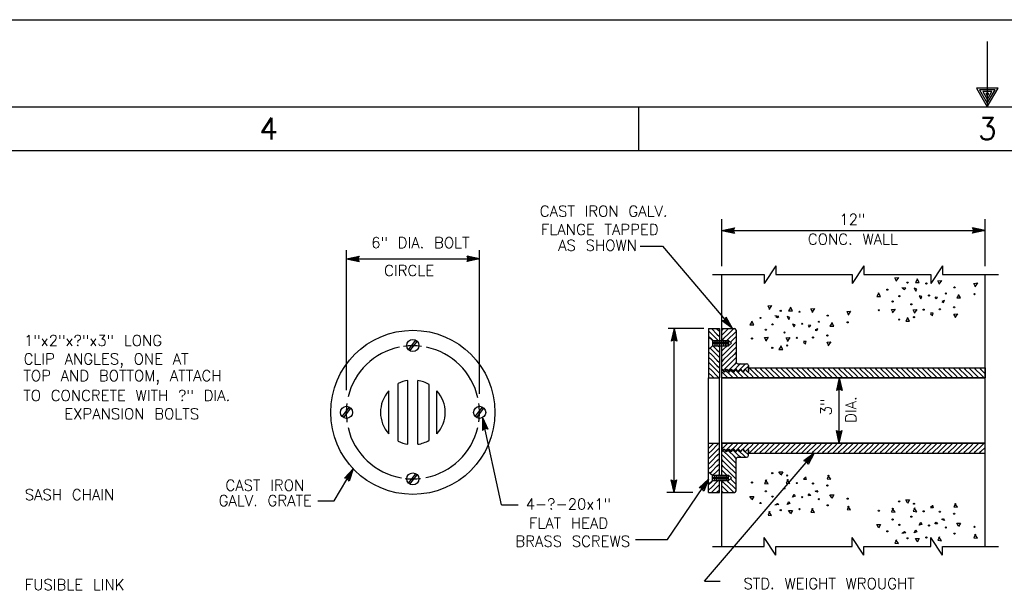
# Model space of a CAD drawing. Extents: x -18.3 to 23.7, y -15.8 to 14.2.
# Tile 12 of 19: x -8.4 to 2.9, y 7.7 to 14.2. Entities that reach past the tile are written whole.
import ezdxf
from ezdxf.enums import TextEntityAlignment as Align

# ---------------------------------------------------------------- set-up
doc = ezdxf.new("R2010")
doc.units = 0
doc.header["$MEASUREMENT"] = 0
doc.layers.add('01', color=7, linetype='CONTINUOUS')
doc.layers.add('02', color=7, linetype='CONTINUOUS')
doc.styles.add('TXT_SHX', font='txt.shx')

msp = doc.modelspace()

# ---------------------------------------------------------------- linework, layer by layer
at = {"layer": '01', "color": 7, "linetype": 'CONTINUOUS'}
for p, q in [((-18.338, 14.211), (23.662, 14.211)), ((2.662, 13.961), (2.662, 13.211)), ((-17.338, 13.211), (22.662, 13.211)), ((-1.338, 13.211), (-1.338, 12.711)), ((-15.838, 12.711), (22.162, 12.711)), ((-0.383, 11.382), (-0.383, 11.922)), ((2.638, 11.382), (2.638, 11.922)), ((-0.383, 11.793), (-0.239, 11.824)), ((-0.383, 11.793), (2.638, 11.793)), ((-0.383, 11.793), (-0.239, 11.762)), ((-0.346, 11.793), (-0.252, 11.813)), ((-0.346, 11.793), (-0.252, 11.773)), ((-0.31, 11.793), (-0.265, 11.803)), ((-0.31, 11.793), (-0.265, 11.784)), ((-0.265, 11.803), (-0.269, 11.793)), ((-0.269, 11.793), (-0.265, 11.784)), ((-0.252, 11.813), (-0.261, 11.793)), ((-0.261, 11.793), (-0.252, 11.773)), ((-0.239, 11.824), (-0.253, 11.793)), ((-0.253, 11.793), (-0.239, 11.762)), ((2.638, 11.793), (2.494, 11.824)), ((2.508, 11.793), (2.494, 11.824)), ((2.638, 11.793), (2.494, 11.762)), ((2.494, 11.762), (2.508, 11.793)), ((2.601, 11.793), (2.507, 11.813)), ((2.516, 11.793), (2.507, 11.813)), ((2.601, 11.793), (2.507, 11.773)), ((2.507, 11.773), (2.516, 11.793)), ((2.565, 11.793), (2.52, 11.802)), ((2.524, 11.793), (2.52, 11.802)), ((2.565, 11.793), (2.52, 11.783)), ((2.52, 11.783), (2.524, 11.793)), ((-4.688, 9.957), (-4.688, 11.566)), ((-3.161, 9.917), (-3.161, 11.566)), ((-1.319, 11.61), (-1.065, 11.61)), ((-1.065, 11.61), (-0.261, 10.666)), ((-4.688, 11.465), (-4.544, 11.496)), ((-4.688, 11.465), (-3.161, 11.465)), ((-4.688, 11.465), (-4.544, 11.434)), ((-4.651, 11.465), (-4.557, 11.485)), ((-4.651, 11.465), (-4.557, 11.445)), ((-4.615, 11.465), (-4.57, 11.475)), ((-4.615, 11.465), (-4.57, 11.456)), ((-4.57, 11.475), (-4.574, 11.465)), ((-4.574, 11.465), (-4.57, 11.456)), ((-4.557, 11.485), (-4.566, 11.465)), ((-4.566, 11.465), (-4.557, 11.445)), ((-4.544, 11.496), (-4.558, 11.465)), ((-4.558, 11.465), (-4.544, 11.434)), ((-3.161, 11.465), (-3.305, 11.496)), ((-3.291, 11.465), (-3.305, 11.496)), ((-3.161, 11.465), (-3.305, 11.434)), ((-3.305, 11.434), (-3.291, 11.465)), ((-3.198, 11.465), (-3.292, 11.485)), ((-3.283, 11.465), (-3.292, 11.485)), ((-3.198, 11.465), (-3.292, 11.445)), ((-3.292, 11.445), (-3.283, 11.465)), ((-3.234, 11.465), (-3.279, 11.474)), ((-3.275, 11.465), (-3.279, 11.474)), ((-3.234, 11.465), (-3.279, 11.455)), ((-3.279, 11.455), (-3.275, 11.465)), ((0.237, 11.386), (0.103, 11.183)), ((0.237, 11.386), (0.237, 11.285)), ((1.248, 11.386), (1.114, 11.183)), ((1.248, 11.386), (1.248, 11.285)), ((2.149, 11.386), (2.015, 11.183)), ((2.149, 11.386), (2.149, 11.285)), ((-0.49, 11.285), (0.103, 11.285)), ((-0.383, 10.528), (-0.383, 11.285)), ((0.103, 11.285), (0.103, 11.183)), ((0.237, 11.285), (1.114, 11.285)), ((1.114, 11.285), (1.114, 11.183)), ((1.248, 11.285), (2.015, 11.285)), ((2.015, 11.285), (2.015, 11.183)), ((2.149, 11.285), (2.79, 11.285)), ((2.638, 8.165), (2.638, 11.285)), ((-0.378, 10.756), (-0.345, 10.765)), ((-0.261, 10.666), (-0.378, 10.756)), ((-0.361, 10.753), (-0.34, 10.759)), ((-0.285, 10.694), (-0.361, 10.753)), ((-0.345, 10.765), (-0.331, 10.796)), ((-0.345, 10.749), (-0.335, 10.753)), ((-0.308, 10.722), (-0.345, 10.749)), ((-0.34, 10.759), (-0.331, 10.779)), ((-0.335, 10.753), (-0.331, 10.762)), ((-0.261, 10.666), (-0.331, 10.796)), ((-0.285, 10.694), (-0.331, 10.779)), ((-0.308, 10.722), (-0.331, 10.762)), ((-0.588, 10.666), (-0.999, 10.666)), ((-0.931, 10.666), (-0.962, 10.522)), ((-0.931, 10.629), (-0.951, 10.535)), ((-0.931, 8.784), (-0.931, 10.666)), ((-0.931, 10.666), (-0.9, 10.522)), ((-0.931, 10.629), (-0.911, 10.535)), ((-0.535, 10.666), (-0.535, 10.1)), ((-0.535, 10.666), (-0.411, 10.666)), ((-0.535, 10.639), (-0.499, 10.603)), ((-0.502, 10.666), (-0.499, 10.663)), ((-0.499, 10.663), (-0.439, 10.603)), ((-0.442, 10.666), (-0.439, 10.663)), ((-0.439, 10.663), (-0.411, 10.635)), ((-0.411, 10.666), (-0.411, 10.528)), ((-0.383, 10.666), (-0.239, 10.666)), ((-0.366, 10.666), (-0.383, 10.649)), ((-0.306, 10.666), (-0.362, 10.61)), ((-0.246, 10.666), (-0.302, 10.61)), ((-0.219, 10.633), (-0.242, 10.61)), ((-0.219, 10.646), (-0.219, 10.282)), ((-3.977, 10.422), (-3.893, 10.531)), ((-3.962, 10.41), (-3.878, 10.519)), ((-0.931, 10.536), (-0.962, 10.522)), ((-0.931, 10.544), (-0.951, 10.535)), ((-0.931, 10.593), (-0.94, 10.548)), ((-0.931, 10.552), (-0.94, 10.548)), ((-0.931, 10.593), (-0.921, 10.548)), ((-0.921, 10.548), (-0.931, 10.552)), ((-0.911, 10.535), (-0.931, 10.544)), ((-0.9, 10.522), (-0.931, 10.536)), ((-0.535, 10.579), (-0.499, 10.543)), ((-0.535, 10.569), (-0.489, 10.528)), ((-0.499, 10.603), (-0.439, 10.543)), ((-0.499, 10.543), (-0.483, 10.528)), ((-0.489, 10.528), (-0.489, 10.468)), ((-0.489, 10.528), (-0.306, 10.528)), ((-0.477, 10.512), (-0.477, 10.487)), ((-0.464, 10.528), (-0.464, 10.468)), ((-0.451, 10.512), (-0.451, 10.487)), ((-0.439, 10.603), (-0.411, 10.575)), ((-0.439, 10.543), (-0.424, 10.528)), ((-0.438, 10.528), (-0.438, 10.468)), ((-0.426, 10.512), (-0.426, 10.487)), ((-0.414, 10.528), (-0.414, 10.468)), ((-0.402, 10.512), (-0.402, 10.487)), ((-0.391, 10.528), (-0.391, 10.468)), ((-0.362, 10.61), (-0.383, 10.589)), ((-0.362, 10.55), (-0.383, 10.529)), ((-0.38, 10.512), (-0.38, 10.487)), ((-0.368, 10.528), (-0.368, 10.468)), ((-0.302, 10.61), (-0.362, 10.55)), ((-0.358, 10.512), (-0.358, 10.487)), ((-0.346, 10.528), (-0.346, 10.468)), ((-0.337, 10.512), (-0.337, 10.487)), ((-0.326, 10.528), (-0.326, 10.468)), ((-0.302, 10.55), (-0.324, 10.528)), ((-0.314, 10.512), (-0.314, 10.487)), ((-0.306, 10.528), (-0.272, 10.498)), ((-0.306, 10.528), (-0.306, 10.468)), ((-0.242, 10.61), (-0.302, 10.55)), ((-0.242, 10.55), (-0.284, 10.508)), ((-0.219, 10.573), (-0.242, 10.55)), ((-0.219, 10.513), (-0.242, 10.49)), ((-0.535, 10.427), (-0.489, 10.468)), ((-0.535, 10.399), (-0.499, 10.363)), ((-0.518, 10.442), (-0.499, 10.423)), ((-0.499, 10.423), (-0.439, 10.363)), ((-0.489, 10.468), (-0.306, 10.468)), ((-0.484, 10.468), (-0.439, 10.423)), ((-0.439, 10.423), (-0.411, 10.395)), ((-0.424, 10.468), (-0.411, 10.455)), ((-0.411, 10.468), (-0.411, 10.1)), ((-0.383, 8.981), (-0.383, 10.467)), ((-0.362, 10.43), (-0.383, 10.409)), ((-0.323, 10.469), (-0.362, 10.43)), ((-0.302, 10.43), (-0.362, 10.37)), ((-0.306, 10.468), (-0.272, 10.498)), ((-0.242, 10.49), (-0.302, 10.43)), ((-0.242, 10.43), (-0.302, 10.37)), ((-0.219, 10.453), (-0.242, 10.43)), ((-0.219, 10.393), (-0.242, 10.37)), ((-0.535, 10.339), (-0.499, 10.303)), ((-0.535, 10.279), (-0.499, 10.243)), ((-0.499, 10.363), (-0.439, 10.303)), ((-0.499, 10.303), (-0.439, 10.243)), ((-0.439, 10.363), (-0.411, 10.335)), ((-0.439, 10.303), (-0.411, 10.275)), ((-0.362, 10.37), (-0.383, 10.349)), ((-0.362, 10.31), (-0.383, 10.289)), ((-0.302, 10.37), (-0.362, 10.31)), ((-0.302, 10.31), (-0.362, 10.25)), ((-0.242, 10.37), (-0.302, 10.31)), ((-0.242, 10.31), (-0.302, 10.25)), ((-0.219, 10.333), (-0.242, 10.31)), ((-0.535, 10.219), (-0.499, 10.183)), ((-0.499, 10.243), (-0.439, 10.183)), ((-0.499, 10.183), (-0.439, 10.123)), ((-0.439, 10.243), (-0.411, 10.215)), ((-0.439, 10.183), (-0.411, 10.155)), ((-0.362, 10.25), (-0.383, 10.229)), ((-0.383, 10.2), (-0.356, 10.167)), ((-0.383, 10.169), (-0.351, 10.137)), ((-0.362, 10.19), (-0.369, 10.183)), ((-0.302, 10.25), (-0.362, 10.19)), ((-0.329, 10.2), (-0.356, 10.167)), ((-0.34, 10.186), (-0.291, 10.137)), ((-0.329, 10.2), (-0.302, 10.167)), ((-0.302, 10.19), (-0.312, 10.18)), ((-0.242, 10.25), (-0.302, 10.19)), ((-0.275, 10.2), (-0.302, 10.167)), ((-0.283, 10.189), (-0.231, 10.137)), ((-0.275, 10.2), (-0.248, 10.167)), ((-0.242, 10.19), (-0.255, 10.177)), ((-0.221, 10.2), (-0.248, 10.167)), ((-0.218, 10.275), (-0.242, 10.25)), ((-0.182, 10.25), (-0.242, 10.19)), ((-0.226, 10.192), (-0.171, 10.137)), ((-0.221, 10.2), (-0.194, 10.167)), ((-0.199, 10.262), (-0.098, 10.262)), ((-0.182, 10.19), (-0.199, 10.174)), ((-0.167, 10.2), (-0.194, 10.167)), ((-0.17, 10.262), (-0.182, 10.25)), ((-0.122, 10.25), (-0.182, 10.19)), ((-0.171, 10.197), (-0.111, 10.137)), ((-0.167, 10.2), (-0.14, 10.167)), ((-0.122, 10.19), (-0.143, 10.17)), ((-0.113, 10.2), (-0.14, 10.167)), ((-0.11, 10.262), (-0.122, 10.25)), ((-0.113, 10.2), (-0.086, 10.167)), ((-0.113, 10.199), (-0.111, 10.197)), ((-0.111, 10.197), (-0.108, 10.194)), ((-0.078, 10.177), (-0.086, 10.167)), ((-0.083, 10.169), (-0.051, 10.137)), ((-0.078, 10.242), (-0.078, 10.177)), ((-0.078, 10.214), (2.638, 10.214)), ((-0.068, 10.214), (-0.051, 10.197)), ((-0.051, 10.197), (0.009, 10.137)), ((-0.008, 10.214), (0.009, 10.197)), ((0.009, 10.197), (0.069, 10.137)), ((0.052, 10.214), (0.069, 10.197)), ((0.069, 10.197), (0.129, 10.137)), ((0.112, 10.214), (0.129, 10.197)), ((0.129, 10.197), (0.189, 10.137)), ((0.172, 10.214), (0.189, 10.197)), ((0.189, 10.197), (0.249, 10.137)), ((0.232, 10.214), (0.249, 10.197)), ((0.249, 10.197), (0.309, 10.137)), ((0.292, 10.214), (0.309, 10.197)), ((0.309, 10.197), (0.369, 10.137)), ((0.352, 10.214), (0.369, 10.197)), ((0.369, 10.197), (0.429, 10.137)), ((0.412, 10.214), (0.429, 10.197)), ((0.429, 10.197), (0.489, 10.137)), ((0.472, 10.214), (0.489, 10.197)), ((0.489, 10.197), (0.549, 10.137)), ((0.532, 10.214), (0.549, 10.197)), ((0.549, 10.197), (0.609, 10.137)), ((0.592, 10.214), (0.609, 10.197)), ((0.609, 10.197), (0.669, 10.137)), ((0.652, 10.214), (0.669, 10.197)), ((0.669, 10.197), (0.729, 10.137)), ((0.712, 10.214), (0.729, 10.197)), ((0.729, 10.197), (0.789, 10.137)), ((0.772, 10.214), (0.789, 10.197)), ((0.789, 10.197), (0.849, 10.137)), ((0.832, 10.214), (0.849, 10.197)), ((0.849, 10.197), (0.909, 10.137)), ((0.892, 10.214), (0.909, 10.197)), ((0.909, 10.197), (0.969, 10.137)), ((0.952, 10.214), (0.969, 10.197)), ((0.969, 10.197), (1.029, 10.137)), ((1.012, 10.214), (1.029, 10.197)), ((1.029, 10.197), (1.089, 10.137)), ((1.072, 10.214), (1.089, 10.197)), ((1.089, 10.197), (1.149, 10.137)), ((1.132, 10.214), (1.149, 10.197)), ((1.149, 10.197), (1.209, 10.137)), ((1.192, 10.214), (1.209, 10.197)), ((1.209, 10.197), (1.269, 10.137)), ((1.252, 10.214), (1.269, 10.197)), ((1.269, 10.197), (1.329, 10.137)), ((1.312, 10.214), (1.329, 10.197)), ((1.329, 10.197), (1.389, 10.137)), ((1.372, 10.214), (1.389, 10.197)), ((1.389, 10.197), (1.449, 10.137)), ((1.432, 10.214), (1.449, 10.197)), ((1.449, 10.197), (1.509, 10.137)), ((1.492, 10.214), (1.509, 10.197)), ((1.509, 10.197), (1.569, 10.137)), ((1.552, 10.214), (1.569, 10.197)), ((1.569, 10.197), (1.629, 10.137)), ((1.612, 10.214), (1.629, 10.197)), ((1.629, 10.197), (1.689, 10.137)), ((1.672, 10.214), (1.689, 10.197)), ((1.689, 10.197), (1.749, 10.137)), ((1.732, 10.214), (1.749, 10.197)), ((1.749, 10.197), (1.809, 10.137)), ((1.792, 10.214), (1.809, 10.197)), ((1.809, 10.197), (1.869, 10.137)), ((1.852, 10.214), (1.869, 10.197)), ((1.869, 10.197), (1.929, 10.137)), ((1.912, 10.214), (1.929, 10.197)), ((1.929, 10.197), (1.989, 10.137)), ((1.972, 10.214), (1.989, 10.197)), ((1.989, 10.197), (2.049, 10.137)), ((2.032, 10.214), (2.049, 10.197)), ((2.049, 10.197), (2.109, 10.137)), ((2.092, 10.214), (2.109, 10.197)), ((2.109, 10.197), (2.169, 10.137)), ((2.152, 10.214), (2.169, 10.197)), ((2.169, 10.197), (2.229, 10.137)), ((2.212, 10.214), (2.229, 10.197)), ((2.229, 10.197), (2.289, 10.137)), ((2.272, 10.214), (2.289, 10.197)), ((2.289, 10.197), (2.349, 10.137)), ((2.332, 10.214), (2.349, 10.197)), ((2.349, 10.197), (2.409, 10.137)), ((2.392, 10.214), (2.409, 10.197)), ((2.409, 10.197), (2.469, 10.137)), ((2.452, 10.214), (2.469, 10.197)), ((2.469, 10.197), (2.529, 10.137)), ((2.512, 10.214), (2.529, 10.197)), ((2.529, 10.197), (2.589, 10.137)), ((2.572, 10.214), (2.589, 10.197)), ((2.589, 10.197), (2.638, 10.148)), ((2.632, 10.214), (2.638, 10.208)), ((-3.984, 9.337), (-3.983, 10.071)), ((-3.871, 9.337), (-3.871, 10.071)), ((-0.535, 10.159), (-0.499, 10.123)), ((-0.535, 8.784), (-0.535, 10.1)), ((-0.535, 10.1), (-0.411, 10.1)), ((-0.499, 10.123), (-0.476, 10.1)), ((-0.439, 10.123), (-0.416, 10.1)), ((-0.411, 8.982), (-0.411, 10.1)), ((-0.383, 10.109), (-0.374, 10.1)), ((-0.383, 10.1), (2.638, 10.1)), ((-0.351, 10.137), (-0.314, 10.1)), ((-0.291, 10.137), (-0.254, 10.1)), ((-0.231, 10.137), (-0.194, 10.1)), ((-0.171, 10.137), (-0.134, 10.1)), ((-0.111, 10.137), (-0.074, 10.1)), ((-0.051, 10.137), (-0.014, 10.1)), ((0.009, 10.137), (0.046, 10.1)), ((0.069, 10.137), (0.106, 10.1)), ((0.129, 10.137), (0.166, 10.1)), ((0.189, 10.137), (0.226, 10.1)), ((0.249, 10.137), (0.286, 10.1)), ((0.309, 10.137), (0.346, 10.1)), ((0.369, 10.137), (0.406, 10.1)), ((0.429, 10.137), (0.466, 10.1)), ((0.489, 10.137), (0.526, 10.1)), ((0.549, 10.137), (0.586, 10.1)), ((0.609, 10.137), (0.646, 10.1)), ((0.669, 10.137), (0.706, 10.1)), ((0.729, 10.137), (0.766, 10.1)), ((0.789, 10.137), (0.826, 10.1)), ((0.849, 10.137), (0.886, 10.1)), ((0.909, 10.137), (0.946, 10.1)), ((0.965, 10.1), (0.934, 9.956)), ((0.965, 10.063), (0.945, 9.969)), ((0.965, 9.35), (0.965, 10.1)), ((0.965, 10.1), (0.996, 9.956)), ((0.965, 10.063), (0.985, 9.969)), ((0.969, 10.137), (1.006, 10.1)), ((1.029, 10.137), (1.066, 10.1)), ((1.089, 10.137), (1.126, 10.1)), ((1.149, 10.137), (1.186, 10.1)), ((1.209, 10.137), (1.246, 10.1)), ((1.269, 10.137), (1.306, 10.1)), ((1.329, 10.137), (1.366, 10.1)), ((1.389, 10.137), (1.426, 10.1)), ((1.449, 10.137), (1.486, 10.1)), ((1.509, 10.137), (1.546, 10.1)), ((1.569, 10.137), (1.606, 10.1)), ((1.629, 10.137), (1.666, 10.1)), ((1.689, 10.137), (1.726, 10.1)), ((1.749, 10.137), (1.786, 10.1)), ((1.809, 10.137), (1.846, 10.1)), ((1.869, 10.137), (1.906, 10.1)), ((1.929, 10.137), (1.966, 10.1)), ((1.989, 10.137), (2.026, 10.1)), ((2.049, 10.137), (2.086, 10.1)), ((2.109, 10.137), (2.146, 10.1)), ((2.169, 10.137), (2.206, 10.1)), ((2.229, 10.137), (2.266, 10.1)), ((2.289, 10.137), (2.326, 10.1)), ((2.349, 10.137), (2.386, 10.1)), ((2.409, 10.137), (2.446, 10.1)), ((2.469, 10.137), (2.506, 10.1)), ((2.529, 10.137), (2.566, 10.1)), ((2.589, 10.137), (2.626, 10.1)), ((-4.203, 9.456), (-4.204, 9.95)), ((-4.097, 9.374), (-4.097, 10.034)), ((-3.74, 9.384), (-3.74, 10.024)), ((-3.651, 9.456), (-3.651, 9.951)), ((0.965, 9.97), (0.934, 9.956)), ((0.965, 9.978), (0.945, 9.969)), ((0.965, 10.027), (0.956, 9.982)), ((0.965, 9.986), (0.956, 9.982)), ((0.965, 10.027), (0.975, 9.982)), ((0.975, 9.982), (0.965, 9.986)), ((0.985, 9.969), (0.965, 9.978)), ((0.996, 9.956), (0.965, 9.97)), ((-4.738, 9.655), (-4.654, 9.764)), ((-4.723, 9.643), (-4.639, 9.752)), ((-3.211, 9.655), (-3.127, 9.764)), ((-3.196, 9.643), (-3.112, 9.752)), ((-2.911, 8.644), (-3.127, 9.644)), ((-3.127, 9.644), (-3.066, 9.51)), ((-3.127, 9.644), (-3.127, 9.497)), ((-3.119, 9.608), (-3.08, 9.52)), ((-3.119, 9.608), (-3.119, 9.512)), ((-3.1, 9.517), (-3.127, 9.497)), ((-3.101, 9.525), (-3.119, 9.512)), ((-3.112, 9.573), (-3.111, 9.527)), ((-3.112, 9.573), (-3.092, 9.531)), ((-3.103, 9.533), (-3.111, 9.527)), ((-3.092, 9.531), (-3.103, 9.533)), ((-3.08, 9.52), (-3.101, 9.525)), ((-3.066, 9.51), (-3.1, 9.517)), ((0.965, 9.35), (0.934, 9.494)), ((0.934, 9.494), (0.965, 9.48)), ((0.965, 9.35), (0.996, 9.494)), ((0.965, 9.48), (0.996, 9.494)), ((0.965, 9.387), (0.945, 9.481)), ((0.945, 9.481), (0.965, 9.472)), ((0.965, 9.423), (0.955, 9.468)), ((0.955, 9.468), (0.965, 9.464)), ((0.965, 9.387), (0.985, 9.481)), ((0.965, 9.472), (0.985, 9.481)), ((0.965, 9.423), (0.974, 9.468)), ((0.965, 9.464), (0.974, 9.468)), ((-0.535, 9.35), (-0.411, 9.35)), ((-0.535, 9.291), (-0.499, 9.327)), ((-0.535, 9.231), (-0.499, 9.267)), ((-0.499, 9.327), (-0.476, 9.35)), ((-0.499, 9.267), (-0.439, 9.327)), ((-0.499, 9.207), (-0.439, 9.267)), ((-0.439, 9.327), (-0.416, 9.35)), ((-0.439, 9.267), (-0.411, 9.295)), ((-0.383, 9.35), (2.638, 9.35)), ((-0.383, 9.341), (-0.374, 9.35)), ((-0.383, 9.281), (-0.351, 9.313)), ((-0.383, 9.25), (-0.356, 9.283)), ((-0.362, 9.26), (-0.369, 9.267)), ((-0.329, 9.25), (-0.356, 9.283)), ((-0.351, 9.313), (-0.314, 9.35)), ((-0.34, 9.264), (-0.291, 9.313)), ((-0.329, 9.25), (-0.302, 9.283)), ((-0.302, 9.26), (-0.312, 9.27)), ((-0.275, 9.25), (-0.302, 9.283)), ((-0.291, 9.313), (-0.254, 9.35)), ((-0.283, 9.261), (-0.231, 9.313)), ((-0.275, 9.25), (-0.248, 9.283)), ((-0.242, 9.26), (-0.255, 9.273)), ((-0.221, 9.25), (-0.248, 9.283)), ((-0.231, 9.313), (-0.194, 9.35)), ((-0.226, 9.258), (-0.171, 9.313)), ((-0.221, 9.25), (-0.194, 9.283)), ((-0.182, 9.26), (-0.199, 9.276)), ((-0.167, 9.25), (-0.194, 9.283)), ((-0.171, 9.313), (-0.134, 9.35)), ((-0.171, 9.253), (-0.111, 9.313)), ((-0.167, 9.25), (-0.14, 9.283)), ((-0.122, 9.26), (-0.143, 9.28)), ((-0.113, 9.25), (-0.14, 9.283)), ((-0.113, 9.25), (-0.086, 9.283)), ((-0.111, 9.313), (-0.074, 9.35)), ((-0.078, 9.273), (-0.086, 9.283)), ((-0.083, 9.281), (-0.051, 9.313)), ((-0.078, 9.208), (-0.078, 9.273)), ((-0.051, 9.313), (-0.014, 9.35)), ((-0.051, 9.253), (0.009, 9.313)), ((0.009, 9.313), (0.046, 9.35)), ((0.009, 9.253), (0.069, 9.313)), ((0.069, 9.313), (0.106, 9.35)), ((0.069, 9.253), (0.129, 9.313)), ((0.129, 9.313), (0.166, 9.35)), ((0.129, 9.253), (0.189, 9.313)), ((0.189, 9.313), (0.226, 9.35)), ((0.189, 9.253), (0.249, 9.313)), ((0.249, 9.313), (0.286, 9.35)), ((0.249, 9.253), (0.309, 9.313)), ((0.309, 9.313), (0.346, 9.35)), ((0.309, 9.253), (0.369, 9.313)), ((0.369, 9.313), (0.406, 9.35)), ((0.369, 9.253), (0.429, 9.313)), ((0.429, 9.313), (0.466, 9.35)), ((0.429, 9.253), (0.489, 9.313)), ((0.489, 9.313), (0.526, 9.35)), ((0.489, 9.253), (0.549, 9.313)), ((0.549, 9.313), (0.586, 9.35)), ((0.549, 9.253), (0.609, 9.313)), ((0.609, 9.313), (0.646, 9.35)), ((0.609, 9.253), (0.669, 9.313)), ((0.669, 9.313), (0.706, 9.35)), ((0.669, 9.253), (0.729, 9.313)), ((0.729, 9.313), (0.766, 9.35)), ((0.729, 9.253), (0.789, 9.313)), ((0.789, 9.313), (0.826, 9.35)), ((0.789, 9.253), (0.849, 9.313)), ((0.849, 9.313), (0.886, 9.35)), ((0.849, 9.253), (0.909, 9.313)), ((0.909, 9.313), (0.946, 9.35)), ((0.909, 9.253), (0.969, 9.313)), ((0.969, 9.313), (1.006, 9.35)), ((0.969, 9.253), (1.029, 9.313)), ((1.029, 9.313), (1.066, 9.35)), ((1.029, 9.253), (1.089, 9.313)), ((1.089, 9.313), (1.126, 9.35)), ((1.089, 9.253), (1.149, 9.313)), ((1.149, 9.313), (1.186, 9.35)), ((1.149, 9.253), (1.209, 9.313)), ((1.209, 9.313), (1.246, 9.35)), ((1.209, 9.253), (1.269, 9.313)), ((1.269, 9.313), (1.306, 9.35)), ((1.269, 9.253), (1.329, 9.313)), ((1.329, 9.313), (1.366, 9.35)), ((1.329, 9.253), (1.389, 9.313)), ((1.389, 9.313), (1.426, 9.35)), ((1.389, 9.253), (1.449, 9.313)), ((1.449, 9.313), (1.486, 9.35)), ((1.449, 9.253), (1.509, 9.313)), ((1.509, 9.313), (1.546, 9.35)), ((1.509, 9.253), (1.569, 9.313)), ((1.569, 9.313), (1.606, 9.35)), ((1.569, 9.253), (1.629, 9.313)), ((1.629, 9.313), (1.666, 9.35)), ((1.629, 9.253), (1.689, 9.313)), ((1.689, 9.313), (1.726, 9.35)), ((1.689, 9.253), (1.749, 9.313)), ((1.749, 9.313), (1.786, 9.35)), ((1.749, 9.253), (1.809, 9.313)), ((1.809, 9.313), (1.846, 9.35)), ((1.809, 9.253), (1.869, 9.313)), ((1.869, 9.313), (1.906, 9.35)), ((1.869, 9.253), (1.929, 9.313)), ((1.929, 9.313), (1.966, 9.35)), ((1.929, 9.253), (1.989, 9.313)), ((1.989, 9.313), (2.026, 9.35)), ((1.989, 9.253), (2.049, 9.313)), ((2.049, 9.313), (2.086, 9.35)), ((2.049, 9.253), (2.109, 9.313)), ((2.109, 9.313), (2.146, 9.35)), ((2.109, 9.253), (2.169, 9.313)), ((2.169, 9.313), (2.206, 9.35)), ((2.169, 9.253), (2.229, 9.313)), ((2.229, 9.313), (2.266, 9.35)), ((2.229, 9.253), (2.289, 9.313)), ((2.289, 9.313), (2.326, 9.35)), ((2.289, 9.253), (2.349, 9.313)), ((2.349, 9.313), (2.386, 9.35)), ((2.349, 9.253), (2.409, 9.313)), ((2.409, 9.313), (2.446, 9.35)), ((2.409, 9.253), (2.469, 9.313)), ((2.469, 9.313), (2.506, 9.35)), ((2.469, 9.253), (2.529, 9.313)), ((2.529, 9.313), (2.566, 9.35)), ((2.529, 9.253), (2.589, 9.313)), ((2.589, 9.313), (2.626, 9.35)), ((2.589, 9.253), (2.638, 9.302)), ((-0.58, 7.766), (0.676, 9.236)), ((-0.535, 9.171), (-0.499, 9.207)), ((-0.499, 9.147), (-0.439, 9.207)), ((-0.439, 9.207), (-0.411, 9.235)), ((-0.439, 9.147), (-0.411, 9.175)), ((-0.362, 9.2), (-0.383, 9.221)), ((-0.362, 9.14), (-0.383, 9.161)), ((-0.302, 9.2), (-0.362, 9.26)), ((-0.302, 9.14), (-0.362, 9.2)), ((-0.242, 9.2), (-0.302, 9.26)), ((-0.242, 9.14), (-0.302, 9.2)), ((-0.182, 9.2), (-0.242, 9.26)), ((-0.218, 9.175), (-0.242, 9.2)), ((-0.219, 8.804), (-0.219, 9.168)), ((-0.199, 9.188), (-0.098, 9.188)), ((-0.122, 9.2), (-0.182, 9.26)), ((-0.17, 9.188), (-0.182, 9.2)), ((-0.11, 9.188), (-0.122, 9.2)), ((-0.113, 9.251), (-0.111, 9.253)), ((-0.111, 9.253), (-0.108, 9.256)), ((-0.078, 9.236), (2.638, 9.236)), ((-0.068, 9.236), (-0.051, 9.253)), ((-0.008, 9.236), (0.009, 9.253)), ((0.052, 9.236), (0.069, 9.253)), ((0.112, 9.236), (0.129, 9.253)), ((0.172, 9.236), (0.189, 9.253)), ((0.232, 9.236), (0.249, 9.253)), ((0.292, 9.236), (0.309, 9.253)), ((0.352, 9.236), (0.369, 9.253)), ((0.412, 9.236), (0.429, 9.253)), ((0.472, 9.236), (0.489, 9.253)), ((0.532, 9.236), (0.549, 9.253)), ((0.676, 9.236), (0.559, 9.147)), ((0.652, 9.208), (0.576, 9.149)), ((0.597, 9.143), (0.576, 9.149)), ((0.592, 9.236), (0.609, 9.253)), ((0.629, 9.18), (0.593, 9.152)), ((0.602, 9.149), (0.593, 9.152)), ((0.607, 9.14), (0.602, 9.149)), ((0.676, 9.236), (0.606, 9.106)), ((0.652, 9.208), (0.606, 9.123)), ((0.629, 9.18), (0.607, 9.14)), ((0.652, 9.236), (0.669, 9.253)), ((0.712, 9.236), (0.729, 9.253)), ((0.772, 9.236), (0.789, 9.253)), ((0.832, 9.236), (0.849, 9.253)), ((0.892, 9.236), (0.909, 9.253)), ((0.952, 9.236), (0.969, 9.253)), ((1.012, 9.236), (1.029, 9.253)), ((1.072, 9.236), (1.089, 9.253)), ((1.132, 9.236), (1.149, 9.253)), ((1.192, 9.236), (1.209, 9.253)), ((1.252, 9.236), (1.269, 9.253)), ((1.312, 9.236), (1.329, 9.253)), ((1.372, 9.236), (1.389, 9.253)), ((1.432, 9.236), (1.449, 9.253)), ((1.492, 9.236), (1.509, 9.253)), ((1.552, 9.236), (1.569, 9.253)), ((1.612, 9.236), (1.629, 9.253)), ((1.672, 9.236), (1.689, 9.253)), ((1.732, 9.236), (1.749, 9.253)), ((1.792, 9.236), (1.809, 9.253)), ((1.852, 9.236), (1.869, 9.253)), ((1.912, 9.236), (1.929, 9.253)), ((1.972, 9.236), (1.989, 9.253)), ((2.032, 9.236), (2.049, 9.253)), ((2.092, 9.236), (2.109, 9.253)), ((2.152, 9.236), (2.169, 9.253)), ((2.212, 9.236), (2.229, 9.253)), ((2.272, 9.236), (2.289, 9.253)), ((2.332, 9.236), (2.349, 9.253)), ((2.392, 9.236), (2.409, 9.253)), ((2.452, 9.236), (2.469, 9.253)), ((2.512, 9.236), (2.529, 9.253)), ((2.572, 9.236), (2.589, 9.253)), ((2.632, 9.236), (2.638, 9.242)), ((-4.828, 8.687), (-4.611, 9.056)), ((-4.611, 9.056), (-4.711, 8.948)), ((-4.611, 9.056), (-4.657, 8.916)), ((-0.535, 9.111), (-0.499, 9.147)), ((-0.535, 9.051), (-0.499, 9.087)), ((-0.499, 9.087), (-0.439, 9.147)), ((-0.499, 9.027), (-0.439, 9.087)), ((-0.439, 9.087), (-0.411, 9.115)), ((-0.439, 9.027), (-0.411, 9.055)), ((-0.362, 9.08), (-0.383, 9.101)), ((-0.362, 9.02), (-0.383, 9.041)), ((-0.302, 9.08), (-0.362, 9.14)), ((-0.302, 9.02), (-0.362, 9.08)), ((-0.242, 9.08), (-0.302, 9.14)), ((-0.242, 9.02), (-0.302, 9.08)), ((-0.219, 9.117), (-0.242, 9.14)), ((-0.219, 9.057), (-0.242, 9.08)), ((0.592, 9.137), (0.559, 9.147)), ((0.606, 9.106), (0.592, 9.137)), ((0.606, 9.123), (0.597, 9.143)), ((-4.677, 8.944), (-4.711, 8.948)), ((-4.63, 9.024), (-4.695, 8.953)), ((-4.673, 8.951), (-4.695, 8.953)), ((-4.648, 8.993), (-4.679, 8.959)), ((-4.669, 8.958), (-4.679, 8.959)), ((-4.657, 8.916), (-4.677, 8.944)), ((-4.66, 8.933), (-4.673, 8.951)), ((-4.662, 8.949), (-4.669, 8.958)), ((-4.648, 8.993), (-4.662, 8.949)), ((-4.63, 9.024), (-4.66, 8.933)), ((-3.977, 8.891), (-3.893, 9)), ((-3.962, 8.879), (-3.878, 8.988)), ((-1.006, 8.243), (-0.535, 8.938)), ((-0.931, 8.784), (-0.962, 8.928)), ((-0.962, 8.928), (-0.931, 8.914)), ((-0.931, 8.784), (-0.9, 8.928)), ((-0.931, 8.914), (-0.9, 8.928)), ((-0.535, 8.938), (-0.641, 8.836)), ((-0.535, 8.938), (-0.59, 8.801)), ((-0.535, 9.023), (-0.489, 8.982)), ((-0.518, 9.008), (-0.499, 9.027)), ((-0.489, 8.922), (-0.489, 8.982)), ((-0.489, 8.982), (-0.306, 8.982)), ((-0.484, 8.982), (-0.439, 9.027)), ((-0.477, 8.938), (-0.477, 8.963)), ((-0.464, 8.922), (-0.464, 8.982)), ((-0.451, 8.938), (-0.451, 8.963)), ((-0.439, 8.907), (-0.423, 8.923)), ((-0.438, 8.922), (-0.438, 8.982)), ((-0.426, 8.938), (-0.426, 8.963)), ((-0.425, 8.981), (-0.411, 8.995)), ((-0.414, 8.922), (-0.414, 8.982)), ((-0.402, 8.938), (-0.402, 8.963)), ((-0.391, 8.922), (-0.391, 8.982)), ((-0.38, 8.938), (-0.38, 8.963)), ((-0.368, 8.922), (-0.368, 8.982)), ((-0.322, 8.981), (-0.362, 9.02)), ((-0.358, 8.938), (-0.358, 8.963)), ((-0.346, 8.922), (-0.346, 8.982)), ((-0.337, 8.938), (-0.337, 8.963)), ((-0.326, 8.922), (-0.326, 8.982)), ((-0.314, 8.938), (-0.314, 8.963)), ((-0.306, 8.982), (-0.272, 8.952)), ((-0.306, 8.922), (-0.306, 8.982)), ((-0.306, 8.922), (-0.272, 8.952)), ((-0.242, 8.96), (-0.302, 9.02)), ((-0.242, 8.9), (-0.284, 8.942)), ((-0.219, 8.997), (-0.242, 9.02)), ((-0.219, 8.937), (-0.242, 8.96)), ((-0.931, 8.821), (-0.951, 8.915)), ((-0.951, 8.915), (-0.931, 8.906)), ((-0.931, 8.857), (-0.941, 8.902)), ((-0.941, 8.902), (-0.931, 8.898)), ((-0.931, 8.821), (-0.911, 8.915)), ((-0.931, 8.906), (-0.911, 8.915)), ((-0.931, 8.857), (-0.922, 8.902)), ((-0.931, 8.898), (-0.922, 8.902)), ((-0.608, 8.83), (-0.641, 8.836)), ((-0.556, 8.907), (-0.625, 8.841)), ((-0.603, 8.837), (-0.625, 8.841)), ((-0.576, 8.878), (-0.609, 8.845)), ((-0.599, 8.844), (-0.609, 8.845)), ((-0.59, 8.801), (-0.608, 8.83)), ((-0.592, 8.818), (-0.603, 8.837)), ((-0.593, 8.835), (-0.599, 8.844)), ((-0.576, 8.878), (-0.593, 8.835)), ((-0.556, 8.907), (-0.592, 8.818)), ((-0.535, 8.881), (-0.489, 8.922)), ((-0.535, 8.871), (-0.499, 8.907)), ((-0.535, 8.811), (-0.499, 8.847)), ((-0.499, 8.907), (-0.485, 8.921)), ((-0.499, 8.847), (-0.439, 8.907)), ((-0.499, 8.787), (-0.439, 8.847)), ((-0.489, 8.922), (-0.306, 8.922)), ((-0.439, 8.847), (-0.411, 8.875)), ((-0.439, 8.787), (-0.411, 8.815)), ((-0.411, 8.784), (-0.411, 8.921)), ((-0.383, 8.165), (-0.383, 8.921)), ((-0.362, 8.9), (-0.383, 8.921)), ((-0.362, 8.84), (-0.383, 8.861)), ((-0.302, 8.84), (-0.362, 8.9)), ((-0.306, 8.784), (-0.362, 8.84)), ((-0.302, 8.9), (-0.323, 8.922)), ((-0.242, 8.84), (-0.302, 8.9)), ((-0.246, 8.784), (-0.302, 8.84)), ((-0.219, 8.877), (-0.242, 8.9)), ((-0.219, 8.817), (-0.242, 8.84)), ((-0.717, 8.784), (-1.014, 8.784)), ((-0.535, 8.784), (-0.411, 8.784)), ((-0.502, 8.784), (-0.499, 8.787)), ((-0.442, 8.784), (-0.439, 8.787)), ((-0.366, 8.784), (-0.383, 8.801)), ((-0.383, 8.784), (-0.239, 8.784)), ((-5.018, 8.687), (-4.828, 8.687)), ((-2.911, 8.644), (-2.72, 8.644)), ((0.103, 8.165), (0.103, 8.267)), ((0.237, 8.064), (0.103, 8.267)), ((1.114, 8.165), (1.114, 8.267)), ((1.248, 8.064), (1.114, 8.267)), ((2.015, 8.165), (2.015, 8.267)), ((2.149, 8.064), (2.015, 8.267)), ((-1.374, 8.243), (-1.006, 8.243)), ((-0.49, 8.165), (0.103, 8.165)), ((0.237, 8.064), (0.237, 8.165)), ((0.237, 8.165), (1.114, 8.165)), ((1.248, 8.064), (1.248, 8.165)), ((1.248, 8.165), (2.015, 8.165)), ((2.149, 8.064), (2.149, 8.165)), ((2.149, 8.165), (2.79, 8.165)), ((-0.58, 7.766), (-0.403, 7.766))]:
    msp.add_line(p, q, dxfattribs=at)
for points in [[(2.662, 13.211), (2.787, 13.427), (2.537, 13.427)], [(-0.383, 10.2), (-0.356, 10.167), (-0.329, 10.2), (-0.302, 10.167), (-0.275, 10.2), (-0.248, 10.167), (-0.221, 10.2), (-0.194, 10.167), (-0.167, 10.2), (-0.14, 10.167), (-0.113, 10.2), (-0.086, 10.167), (-0.078, 10.177), (-0.078, 10.214), (2.638, 10.214), (2.638, 10.1), (-0.383, 10.1)], [(-0.383, 9.25), (-0.356, 9.283), (-0.329, 9.25), (-0.302, 9.283), (-0.275, 9.25), (-0.248, 9.283), (-0.221, 9.25), (-0.194, 9.283), (-0.167, 9.25), (-0.14, 9.283), (-0.113, 9.25), (-0.086, 9.283), (-0.078, 9.273), (-0.078, 9.236), (2.638, 9.236), (2.638, 9.35), (-0.383, 9.35)]]:
    msp.add_lwpolyline(points, close=True, dxfattribs=at)
for points in [[(2.663, 13.254), (2.752, 13.406), (2.574, 13.406), (2.662, 13.254)], [(2.662, 13.293), (2.715, 13.386), (2.61, 13.386), (2.664, 13.292)], [(2.662, 13.335), (2.679, 13.365), (2.646, 13.365), (2.661, 13.339)], [(-0.078, 10.234), (-0.113, 10.2), (-0.118, 10.195), (-0.122, 10.19)], [(-0.078, 9.216), (-0.113, 9.25), (-0.118, 9.255), (-0.122, 9.26)]]:
    msp.add_lwpolyline(points, dxfattribs=at)
for centre, radius in [((-3.927, 9.704), 0.942), ((-3.927, 10.471), 0.0694), ((-4.688, 9.704), 0.0694), ((-3.161, 9.704), 0.0694), ((-3.927, 8.94), 0.0694)]:
    msp.add_circle(centre, radius, dxfattribs=at)
for centre, radius, start, end in [((-0.239, 10.646), 0.02, 0, 90), ((-3.927, 9.704), 0.764, 101.5752, 166.6352), ((-3.927, 9.704), 0.764, 82.4649, 97.9815), ((-3.927, 9.704), 0.764, 12.6913, 78.2348), ((-0.199, 10.282), 0.02, 180, 270), ((-0.098, 10.242), 0.02, 0, 90), ((-3.927, 9.704), 0.371, 98.6758, 117.2553), ((-3.927, 9.704), 0.371, 59.6991, 81.3242), ((-3.927, 9.704), 0.371, 138.3921, 221.9413), ((-3.927, 9.704), 0.371, 318.0587, 41.8262), ((-3.927, 9.704), 0.764, 172.2719, 188.449), ((-3.927, 9.704), 0.764, 351.8593, 7.7686), ((-3.927, 9.704), 0.764, 193.2191, 260.2534), ((-3.927, 9.704), 0.764, 281.2365, 346.8586), ((-3.927, 9.704), 0.371, 278.6758, 300.3009), ((-3.927, 9.704), 0.371, 242.7447, 261.1717), ((-0.199, 9.168), 0.02, 90, 180), ((-0.098, 9.208), 0.02, 270, 360), ((-3.927, 9.704), 0.764, 263.3952, 276.6879), ((-0.239, 8.804), 0.02, 270, 360)]:
    msp.add_arc(centre, radius, start, end, dxfattribs=at)
at = {"layer": '02', "color": 7, "linetype": 'CONTINUOUS'}
for p, q in [((2.011, 10.835), (2.034, 10.815)), ((0.556, 10.511), (0.579, 10.491)), ((0.556, 8.939), (0.579, 8.959)), ((2.011, 8.615), (2.034, 8.635))]:
    msp.add_line(p, q, dxfattribs=at)
for points in [[(1.623, 11.209), (1.603, 11.249), (1.644, 11.253), (1.613, 11.209)], [(1.859, 11.229), (1.839, 11.195), (1.883, 11.195), (1.859, 11.236)], [(2.115, 11.175), (2.095, 11.215), (2.136, 11.219), (2.105, 11.175)], [(2.529, 11.145), (2.509, 11.185), (2.55, 11.189), (2.519, 11.145)], [(1.415, 11.068), (1.395, 11.034), (1.439, 11.034), (1.415, 11.075)], [(1.691, 11.128), (1.711, 11.115), (1.728, 11.128), (1.681, 11.135)], [(2.061, 11.024), (2.075, 11.007), (2.092, 11.024), (2.065, 11.027)], [(2.142, 10.973), (2.162, 10.966), (2.172, 10.987), (2.142, 10.977)], [(2.333, 11.051), (2.313, 11.017), (2.357, 11.017), (2.333, 11.058)], [(0.168, 10.885), (0.148, 10.925), (0.189, 10.929), (0.158, 10.885)], [(0.404, 10.905), (0.384, 10.871), (0.428, 10.871), (0.404, 10.912)], [(0.66, 10.851), (0.64, 10.891), (0.681, 10.895), (0.65, 10.851)], [(1.074, 10.821), (1.054, 10.861), (1.095, 10.865), (1.064, 10.821)], [(1.583, 10.846), (1.563, 10.886), (1.604, 10.89), (1.573, 10.846)], [(1.832, 10.842), (1.812, 10.882), (1.853, 10.886), (1.822, 10.842)], [(-0.04, 10.744), (-0.06, 10.71), (-0.016, 10.71), (-0.04, 10.751)], [(0.236, 10.804), (0.256, 10.791), (0.273, 10.804), (0.226, 10.811)], [(0.878, 10.727), (0.858, 10.693), (0.902, 10.693), (0.878, 10.734)], [(1.748, 10.785), (1.728, 10.751), (1.772, 10.751), (1.748, 10.792)], [(2.034, 10.812), (2.041, 10.842), (2.011, 10.842)], [(2.3, 10.792), (2.28, 10.832), (2.321, 10.836), (2.29, 10.792)], [(0.606, 10.7), (0.62, 10.683), (0.637, 10.7), (0.61, 10.703)], [(0.687, 10.649), (0.707, 10.642), (0.717, 10.663), (0.687, 10.653)], [(0.128, 10.522), (0.108, 10.562), (0.149, 10.566), (0.118, 10.522)], [(0.377, 10.518), (0.357, 10.558), (0.398, 10.562), (0.367, 10.518)], [(0.579, 10.488), (0.586, 10.518), (0.556, 10.518)], [(0.845, 10.468), (0.825, 10.508), (0.866, 10.512), (0.835, 10.468)], [(0.293, 10.461), (0.273, 10.427), (0.317, 10.427), (0.293, 10.468)], [(0.128, 8.928), (0.108, 8.888), (0.149, 8.884), (0.118, 8.928)], [(0.293, 8.989), (0.273, 9.023), (0.317, 9.023), (0.293, 8.982)], [(0.377, 8.932), (0.357, 8.892), (0.398, 8.888), (0.367, 8.932)], [(0.579, 8.962), (0.586, 8.932), (0.556, 8.932)], [(0.845, 8.982), (0.825, 8.942), (0.866, 8.938), (0.835, 8.982)], [(-0.04, 8.706), (-0.06, 8.74), (-0.016, 8.74), (-0.04, 8.699)], [(0.606, 8.75), (0.62, 8.767), (0.637, 8.75), (0.61, 8.747)], [(0.687, 8.801), (0.707, 8.808), (0.717, 8.787), (0.687, 8.797)], [(0.878, 8.723), (0.858, 8.757), (0.902, 8.757), (0.878, 8.716)], [(1.748, 8.665), (1.728, 8.699), (1.772, 8.699), (1.748, 8.658)], [(0.236, 8.646), (0.256, 8.659), (0.273, 8.646), (0.226, 8.639)], [(0.66, 8.599), (0.64, 8.559), (0.681, 8.555), (0.65, 8.599)], [(1.074, 8.629), (1.054, 8.589), (1.095, 8.585), (1.064, 8.629)], [(1.583, 8.604), (1.563, 8.564), (1.604, 8.56), (1.573, 8.604)], [(1.832, 8.608), (1.812, 8.568), (1.853, 8.564), (1.822, 8.608)], [(2.034, 8.638), (2.041, 8.608), (2.011, 8.608)], [(2.3, 8.658), (2.28, 8.618), (2.321, 8.614), (2.29, 8.658)], [(0.168, 8.565), (0.148, 8.525), (0.189, 8.521), (0.158, 8.565)], [(0.404, 8.545), (0.384, 8.579), (0.428, 8.579), (0.404, 8.538)], [(2.142, 8.477), (2.162, 8.484), (2.172, 8.463), (2.142, 8.473)], [(1.415, 8.382), (1.395, 8.416), (1.439, 8.416), (1.415, 8.375)], [(2.061, 8.426), (2.075, 8.443), (2.092, 8.426), (2.065, 8.423)], [(2.333, 8.399), (2.313, 8.433), (2.357, 8.433), (2.333, 8.392)], [(1.691, 8.322), (1.711, 8.335), (1.728, 8.322), (1.681, 8.315)], [(1.859, 8.221), (1.839, 8.255), (1.883, 8.255), (1.859, 8.214)], [(2.115, 8.275), (2.095, 8.235), (2.136, 8.231), (2.105, 8.275)], [(2.529, 8.305), (2.509, 8.265), (2.55, 8.261), (2.519, 8.305)], [(1.623, 8.241), (1.603, 8.201), (1.644, 8.197), (1.613, 8.241)]]:
    msp.add_lwpolyline(points, dxfattribs=at)
for points in [[(1.822, 11.128), (1.842, 11.094), (1.853, 11.118)], [(1.882, 11.042), (1.902, 11.008), (1.913, 11.032)], [(0.367, 10.804), (0.387, 10.77), (0.398, 10.794)], [(0.427, 10.718), (0.447, 10.684), (0.458, 10.708)], [(0.427, 8.732), (0.447, 8.766), (0.458, 8.742)], [(0.367, 8.646), (0.387, 8.68), (0.398, 8.656)], [(1.882, 8.408), (1.902, 8.442), (1.913, 8.418)], [(1.822, 8.322), (1.842, 8.356), (1.853, 8.332)]]:
    msp.add_lwpolyline(points, close=True, dxfattribs=at)
for centre in [(1.748, 11.193), (1.964, 11.183), (1.516, 11.112), (2.186, 11.068), (2.287, 11.139), (1.577, 10.977), (1.654, 11.038), (1.994, 11.045), (2.516, 11.061), (0.293, 10.869), (0.509, 10.859), (1.418, 10.876), (1.792, 10.944), (1.933, 10.883), (2.118, 10.887), (2.283, 10.91), (0.061, 10.788), (0.731, 10.744), (0.832, 10.815), (1.061, 10.737), (1.651, 10.769), (1.822, 10.796), (0.122, 10.653), (0.199, 10.714), (0.337, 10.62), (0.539, 10.721), (-0.037, 10.552), (0.478, 10.559), (0.663, 10.563), (0.828, 10.586), (0.196, 10.445), (0.367, 10.472), (0.196, 9.006), (0.367, 8.979), (-0.037, 8.899), (0.337, 8.831), (0.478, 8.892), (0.663, 8.888), (0.828, 8.865), (0.122, 8.798), (0.199, 8.737), (0.539, 8.73), (0.731, 8.707), (1.061, 8.714), (0.061, 8.663), (0.293, 8.582), (0.509, 8.592), (0.832, 8.636), (1.651, 8.682), (1.822, 8.655), (1.418, 8.575), (1.577, 8.474), (1.792, 8.507), (1.933, 8.568), (2.118, 8.564), (2.283, 8.541), (1.654, 8.413), (1.994, 8.406), (2.186, 8.383), (2.516, 8.39), (1.516, 8.339), (1.748, 8.258), (1.964, 8.268), (2.287, 8.312)]:
    msp.add_circle(centre, 0.0065, dxfattribs=at)

# ---------------------------------------------------------------- texts
at = {"layer": '01', "color": 7, "linetype": 'CONTINUOUS', "style": 'TXT_SHX'}
for s, height, p in [('4', 0.25, (-5.581, 12.836)), ('3', 0.25, (2.663, 12.836)), ('CAST IRON GALV.', 0.125, (-1.738, 11.951)), ('12"', 0.125, (1.115, 11.856)), ('FLANGE TAPPED', 0.125, (-1.782, 11.741)), ('CONC. WALL', 0.125, (1.121, 11.63)), ('6" DIA. BOLT', 0.125, (-3.841, 11.589)), ('AS SHOWN', 0.125, (-1.808, 11.558)), ('CIRCLE', 0.125, (-3.97, 11.27)), ('CAST IRON', 0.125, (-5.625, 8.805)), ('GALV. GRATE', 0.125, (-5.62, 8.629)), ('4-?-20x1"', 0.125, (-2.143, 8.589)), ('FLAT HEAD', 0.125, (-2.141, 8.37)), ('BRASS SCREWS', 0.125, (-2.093, 8.162)), ('STD. WEIGHT WROUGHT', 0.125, (0.848, 7.676))]:
    msp.add_text(s, height=height, dxfattribs=at).set_placement(p, align=Align.CENTER)
for s, p in [('1"x2"x?"x3" LONG', (-8.388, 10.466)), ('CLIP ANGLES, ONE AT', (-8.392, 10.255)), ('TOP AND BOTTOM, ATTACH', (-8.394, 10.063)), ('TO CONCRETE WITH ?" DIA.', (-8.396, 9.835)), (' EXPANSION BOLTS', (-8.038, 9.625)), ('SASH CHAIN', (-8.379, 8.697)), ('FUSIBLE LINK', (-8.379, 7.663))]:
    msp.add_text(s, height=0.125, dxfattribs=at).set_placement(p)
for s, p in [('3"', (0.876, 9.765)), ('DIA.', (1.16, 9.736))]:
    msp.add_text(s, height=0.125, rotation=90, dxfattribs=at).set_placement(p, align=Align.CENTER)

doc.saveas('drawing.dxf')
